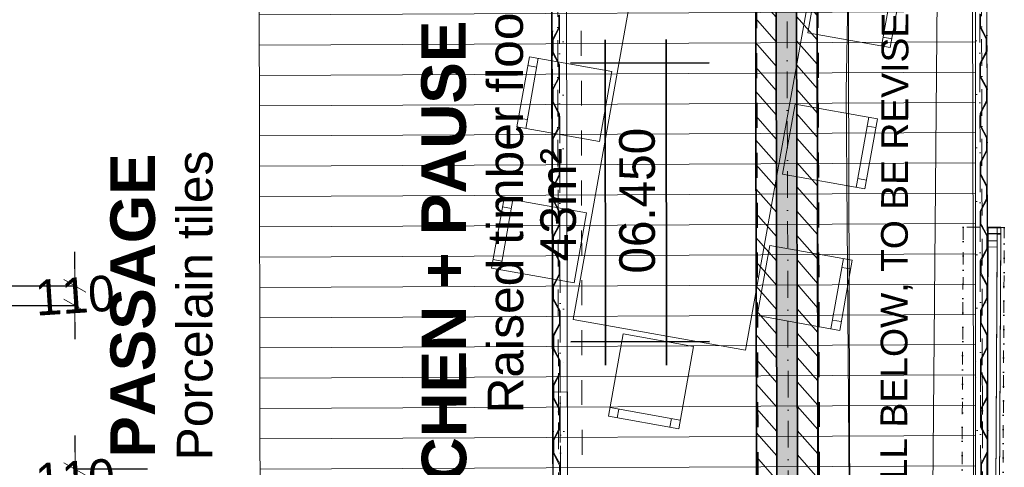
# Model space of a CAD drawing. Header units: millimetres. Extents: x -115474967 to 444143, y -74377 to 241828222.
# Tile 17 of 256: x -152081 to -146558, y -63587 to -61074. Entities that reach past the tile are written whole.
import ezdxf

# ---------------------------------------------------------------- set-up
doc = ezdxf.new("R2010")
doc.units = ezdxf.units.MM
doc.header["$MEASUREMENT"] = 0
for name, pattern in [('Dashed', [280, 140, -140]), ('Dashed Small', [140, 70, -70]), ('Dense Dotted', [80, 0, -80]), ('Dot & Dashed', [280, 150, -60, 0, -70]), ('Dotted', [300, 0, -300])]:
    doc.linetypes.add(name, pattern=pattern)
for name, color, linetype, lineweight in [('0_Pen_No__10', 9, 'Continuous', 20), ('0_Pen_No__128', 9, 'Continuous', 0), ('0_Pen_No__3', 7, 'Continuous', 15), ('0_Pen_No__5', 7, 'Continuous', 5), ('A_BEAMS_Pen_No__2', 7, 'Continuous', 20), ('A_WALL LOAD_Pen_No__1', 7, 'Continuous', 30), ('A_WALL LOAD_Pen_No__3', 7, 'Continuous', 15), ('A_WALL LOAD_Pen_No__6', 7, 'Continuous', 5), ('B_CUT OUT_Pen_No__2', 1, 'Continuous', 25), ('B_CUT OUT_Pen_No__3', 30, 'Continuous', 15), ('B_CUT OUT_Pen_No__5', 4, 'Continuous', 5), ('B_FURN LOOSE_Pen_No__4', 7, 'Continuous', 5), ('BUILDING_Pen_No__2', 7, 'Continuous', 20), ('C-GRID _Pen_No__5', 7, 'Continuous', 5), ('C_TEXT GA_Pen_No__6', 7, 'Continuous', 5), ('SEWER LINE_Pen_No__1', 7, 'Continuous', 30), ('SEWER LINE_Pen_No__4', 5, 'Continuous', 5), ('Structural Elements_Pen_No__161', 1, 'Continuous', 5)]:
    doc.layers.add(name, color=color, linetype=linetype, lineweight=lineweight)
for name, color, linetype, lineweight, true_color in [('A_FLOORS FINISH_Pen_No__168', 7, 'Continuous', 5, 0x996633), ('A_WALL LOAD_Pen_No__7', 7, 'Continuous', 5, 0x3f3f3f), ('ROAD_Pen_No__7', 7, 'Continuous', 5, 0x3f3f3f)]:
    doc.layers.add(name, color=color, linetype=linetype, lineweight=lineweight, true_color=true_color)
doc.layers.add('B_FURN LOOSE', color=7, linetype='Continuous')
doc.layers.add('C_DIMS - GA', color=7, linetype='Continuous')
doc.styles.add('GENERATED_STYLE_1', font='GOTHIC.TTF')
doc.styles.add('GENERATED_STYLE_2', font='arial.ttf')
doc.styles.add('GENERATED_STYLE_6', font='GOTHICB.TTF')
doc.dimstyles.new('GENERATED_STYLE__3', dxfattribs={"dimtxt": 200, "dimasz": 95, "dimexe": 0.18, "dimexo": 2517.243423, "dimgap": 0.09, "dimtad": 1, "dimdec": 0, "dimzin": 0, "dimdsep": 46, "dimtxsty": 'GENERATED_STYLE_1', "dimblk": 'ARROWHEAD_2', "dimblk1": 'ARROWHEAD_2', "dimblk2": 'ARROWHEAD_2', "dimcen": 0.09, "dimclrd": 7, "dimclre": 7, "dimclrt": 7, "dimadec": 0, "dimazin": 0, "dimtfac": 1, "dimtdec": 4, "dimtmove": 0, "dimatfit": 3, "dimfxl": 1, "dimtolj": 1, "dimtzin": 0, "dimarcsym": 0})
pattern_1 = [(131.26581, (-61028.23, 68570.485), (-67.64921, -59.35979), [])]

# ---------------------------------------------------------------- blocks, each defined once
blk = doc.blocks.new('Dining Table Rectangle 24[44]', base_point=(-24545.8, 75620.7))
at = {"layer": 'B_FURN LOOSE_Pen_No__4', "color": 7, "linetype": 'Continuous', "lineweight": 5}
for p, q in [((-25440.8, 76668.5), (-25043.3, 76624)), ((-25391.1, 76662.9), (-25385.6, 76712.6)), ((-25093, 76629.5), (-25087.4, 76679.2)), ((-24590, 76573.2), (-24584.5, 76622.9)), ((-24639.7, 76578.7), (-24242.2, 76534.2)), ((-24291.9, 76539.8), (-24286.3, 76589.4)), ((-23788.9, 76483.4), (-23783.4, 76533.1)), ((-23490.8, 76450), (-23485.2, 76499.7)), ((-23838.6, 76489), (-23441.1, 76444.4)), ((-26216.9, 75606.7), (-26172.4, 76004.2)), ((-26178, 75954.5), (-26227.6, 75960.1)), ((-26211.4, 75656.4), (-26261.1, 75661.9)), ((-22874.7, 75634.7), (-22919.2, 75237.2)), ((-22880.3, 75585), (-22830.6, 75579.4)), ((-22913.7, 75286.9), (-22864, 75281.3)), ((-25650.5, 74796.9), (-25253, 74752.4)), ((-25600.8, 74791.4), (-25606.4, 74741.7)), ((-25302.7, 74758), (-25308.3, 74708.3)), ((-24849.4, 74707.2), (-24451.9, 74662.6)), ((-24799.7, 74701.6), (-24805.3, 74651.9)), ((-24501.6, 74668.2), (-24507.2, 74618.5)), ((-24048.3, 74617.4), (-23650.8, 74572.9)), ((-23998.6, 74611.9), (-24004.2, 74562.2)), ((-23700.5, 74578.4), (-23706.1, 74528.8))]:
    blk.add_line(p, q, dxfattribs=at)
at = {"layer": 'B_FURN LOOSE_Pen_No__4', "color": 7, "linetype": 'Continuous', "lineweight": 5, "flags": 128}
for points in [[(-25487.6, 76251.1), (-25090.1, 76206.6), (-25037.7, 76673.6), (-25435.2, 76718.2)], [(-24686.5, 76161.3), (-24289, 76116.8), (-24236.6, 76583.9), (-24634.2, 76628.4)], [(-23885.4, 76071.6), (-23487.9, 76027), (-23435.5, 76494.1), (-23833.1, 76538.7)], [(-25802.2, 75266.8), (-23398.9, 74997.5), (-23289.4, 75974.6), (-25692.7, 76243.9)], [(-25799.5, 75559.9), (-25755, 75957.4), (-26222.1, 76009.8), (-26266.6, 75612.3)], [(-23292.1, 75681.5), (-23336.6, 75283.9), (-22869.6, 75231.6), (-22825, 75629.1)], [(-25603.8, 75214.3), (-25206.2, 75169.8), (-25258.6, 74702.7), (-25656.1, 74747.3)], [(-24802.7, 75124.6), (-24405.1, 75080), (-24457.5, 74613), (-24855, 74657.5)], [(-24001.6, 75034.8), (-23604.1, 74990.3), (-23656.4, 74523.2), (-24053.9, 74567.7)]]:
    blk.add_lwpolyline(points, close=True, dxfattribs=at)
blk = doc.blocks.new('ARROWHEAD_2')
at = {"color": 0, "linetype": 'Continuous', "lineweight": 0}
for p, q in [((-0.378, -0.655), (0.378, 0.655)), ((0, 0), (-1, 0))]:
    blk.add_line(p, q, dxfattribs=at)
blk = doc.blocks.new('*D988')
at = {"layer": 'C_DIMS - GA', "color": 7, "linetype": 'Continuous', "lineweight": -2, "transparency": 16777216}
for p, q in [((-151770.2, -63502.6), (-151770.3, -63407.6)), ((-151770.1, -63707.6), (-151770.1, -63597.6)), ((-151364.8, -63597.3), (-151770, -63597.6)), ((-151364.7, -63707.3), (-151769.9, -63707.6)), ((-151770, -63802.6), (-151769.9, -63897.6))]:
    blk.add_line(p, q, dxfattribs=at)
at = {"layer": 'Defpoints', "color": 0, "linetype": 'Continuous', "transparency": 16777216}
for p in [(-153882, -63599.1), (-151770.1, -63597.6), (-153881.9, -63709.1)]:
    blk.add_point(p, dxfattribs=at)
at = {"layer": 'C_DIMS - GA', "color": 7, "linetype": 'Continuous', "lineweight": -2, "transparency": 16777216, "xscale": 95, "yscale": 95, "zscale": 95}
for p, rotation in [((-151770.1, -63597.6), 270.039182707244), ((-151770.1, -63707.6), 90.03918270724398)]:
    blk.add_blockref('ARROWHEAD_2', p, dxfattribs=dict(at, rotation=rotation))
at = {"layer": 'C_DIMS - GA', "color": 7, "linetype": 'Continuous', "lineweight": 5, "transparency": 16777216, "insert": (-151770.1, -63652.6), "char_height": 200, "attachment_point": 5, "rotation": 3.7734, "style": 'GENERATED_STYLE_1'}
blk.add_mtext('\\A1;110', dxfattribs=at)
blk = doc.blocks.new('*D989')
at = {"layer": 'C_DIMS - GA', "color": 7, "linetype": 'Continuous', "lineweight": -2, "transparency": 16777216}
for p, q in [((-151771.4, -62472.9), (-151771.5, -62377.9)), ((-153019.4, -62568.8), (-151771.2, -62567.9)), ((-151771.3, -62677.9), (-151771.4, -62567.9)), ((-153019.3, -62678.8), (-151771.1, -62677.9)), ((-151771.2, -62772.9), (-151771.2, -62867.9))]:
    blk.add_line(p, q, dxfattribs=at)
at = {"layer": 'Defpoints', "color": 0, "linetype": 'Continuous', "transparency": 16777216}
for p in [(-155536.6, -62570.5), (-151771.4, -62567.9), (-155536.5, -62680.5)]:
    blk.add_point(p, dxfattribs=at)
at = {"layer": 'C_DIMS - GA', "color": 7, "linetype": 'Continuous', "lineweight": -2, "transparency": 16777216, "xscale": 95, "yscale": 95, "zscale": 95}
for p, rotation in [((-151771.4, -62567.9), 270.039182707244), ((-151771.3, -62677.9), 90.03918270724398)]:
    blk.add_blockref('ARROWHEAD_2', p, dxfattribs=dict(at, rotation=rotation))
at = {"layer": 'C_DIMS - GA', "color": 7, "linetype": 'Continuous', "lineweight": 5, "transparency": 16777216, "insert": (-151771.3, -62622.9), "char_height": 200, "attachment_point": 5, "rotation": 3.7734, "style": 'GENERATED_STYLE_1'}
blk.add_mtext('\\A1;110', dxfattribs=at)
blk = doc.blocks.new('*D1002')
at = {"layer": 'C_DIMS - GA', "color": 7, "linetype": 'Continuous', "lineweight": -2, "transparency": 16777216}
for p, q in [((-150729.8, -65078), (-150728.9, -65947.3)), ((-150619.8, -65077.9), (-150618.9, -65947.2)), ((-150823.9, -65947.3), (-150918.9, -65947.4)), ((-150728.9, -65947.1), (-150618.9, -65947)), ((-150523.9, -65946.9), (-150428.9, -65946.8))]:
    blk.add_line(p, q, dxfattribs=at)
at = {"layer": 'Defpoints', "color": 0, "linetype": 'Continuous', "transparency": 16777216}
for p in [(-150732.7, -62560.8), (-150622.7, -62560.6), (-150618.9, -65947)]:
    blk.add_point(p, dxfattribs=at)
at = {"layer": 'C_DIMS - GA', "color": 7, "linetype": 'Continuous', "lineweight": -2, "transparency": 16777216, "xscale": 95, "yscale": 95, "zscale": 95}
for p, rotation in [((-150728.9, -65947.1), 0.0643632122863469), ((-150618.9, -65947), 180.0643632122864)]:
    blk.add_blockref('ARROWHEAD_2', p, dxfattribs=dict(at, rotation=rotation))
at = {"layer": 'C_DIMS - GA', "color": 7, "linetype": 'Continuous', "lineweight": 5, "transparency": 16777216, "insert": (-150673.9, -65947.1), "char_height": 200, "attachment_point": 5, "rotation": 273.7986, "style": 'GENERATED_STYLE_1'}
blk.add_mtext('\\A1;110', dxfattribs=at)

msp = doc.modelspace()

# ---------------------------------------------------------------- hatches: boundary and pattern name
at = {"layer": '0_Pen_No__128', "linetype": 'Continuous', "lineweight": 0}
h = msp.add_hatch(dxfattribs=at)
h.set_pattern_fill('PATTERN__DECK_II_ANGLE', color=9, angle=86.26580791, style=0, pattern_type=2)
h.set_pattern_definition([(180.26581, (-61028.23, 68570.49), (-0.78867, 169.99817), [])])
h.paths.add_polyline_path([(-148915.31492, -68938.70149), (-148915.30824, -69036.70156), (-146801.30792, -69036.55525), (-146799.97713, -68933.40092), (-146719.31517, -68934.33458), (-146720.11325, -57410.51319), (-146824.35864, -57410.52057), (-146824.36349, -57336.80862), (-147762.6677, -57340.93197), (-147763.35633, -57350.84519), (-147999.35577, -57351.31459), (-147998.38806, -57335.07411), (-148930.38632, -57336.92758), (-148930.35402, -57353.16596), (-148938.45772, -57353.1489), (-148938.2317, -57414.72441), (-149100.23123, -57415.04654), (-149099.74906, -57457.0452), (-150743.08017, -57463.29202), (-150727.19237, -67423.50629), (-148995.16212, -67424.84858), (-148997.315, -68938.70723)])
at = {"layer": 'A_WALL LOAD_Pen_No__7', "linetype": 'Continuous', "lineweight": 5, "true_color": 0x9f07ff}
h = msp.add_hatch(dxfattribs=at)
h.set_pattern_fill('HATCH__BRICK', color=190, angle=86.26580791, style=0, pattern_type=2)
h.set_pattern_definition(pattern_1)
h.paths.add_polyline_path([(-147825.91904, -67759.95536), (-147844.37393, -57351.03975), (-147959.37375, -57351.24364), (-147940.91885, -67760.15926)])
msp.add_hatch(color=190, dxfattribs=at).paths.add_polyline_path([(-147710.91922, -67759.75147), (-147729.37411, -57350.83586), (-147844.37393, -57351.03975), (-147825.91904, -67759.95536)])
h = msp.add_hatch(dxfattribs=at)
h.set_pattern_fill('HATCH__BRICK', color=190, angle=86.26580791, style=0, pattern_type=2)
h.set_pattern_definition(pattern_1)
h.paths.add_polyline_path([(-147595.9194, -67759.54758), (-147614.3743, -57350.63196), (-147729.37411, -57350.83586), (-147710.91922, -67759.75147)])

# ---------------------------------------------------------------- linework, layer by layer
at = {"layer": '0_Pen_No__10', "color": 25, "linetype": 'Dot & Dashed', "lineweight": 20, "true_color": 0x996633}
for p, q in [((-149070.52567, -57266.98713), (-149058.53835, -63294.97521)), ((-146692.53037, -57262.25823), (-146680.54305, -63290.24631)), ((-149047.02035, -69086.96376), (-149059.00766, -63058.97568)), ((-146669.02505, -69082.23486), (-146681.01236, -63054.24678))]:
    msp.add_line(p, q, dxfattribs=at)
at = {"layer": '0_Pen_No__3', "color": 30, "linetype": 'Dotted', "lineweight": 15}
for p, q in [((-149100.58526, -57237.04685), (-149089.0076, -63059.03534)), ((-146662.53043, -57262.19857), (-146651.01242, -63054.18712)), ((-149040.46607, -57296.92741), (-149029.00772, -63058.91602)), ((-146722.47065, -57292.3178), (-146711.01231, -63054.30643)), ((-149077.02029, -69087.02342), (-149089.0076, -63059.03534)), ((-149017.02041, -69086.9041), (-149029.00772, -63058.91602)), ((-146699.02499, -69082.29451), (-146711.01231, -63054.30643)), ((-146639.02511, -69082.1752), (-146651.01242, -63054.18712))]:
    msp.add_line(p, q, dxfattribs=at)
at = {"layer": '0_Pen_No__3', "color": 30, "linetype": 'Continuous', "lineweight": 15}
for p, q in [((-149100.23129, -57415.04562), (-149080.54429, -67425.03273)), ((-149020.23145, -57414.88828), (-149000.54445, -67424.87539)), ((-146742.23595, -57410.35737), (-146730.80322, -63159.46827)), ((-146662.23611, -57410.19828), (-146650.80338, -63159.30919)), ((-149008.79871, -63163.99832), (-149088.79856, -63164.15741)), ((-149077.3146, -68939.02371), (-149088.79856, -63164.15741)), ((-148997.31476, -68938.86462), (-149008.79871, -63163.99832)), ((-146719.31927, -68934.33458), (-146730.80322, -63159.46827)), ((-146639.31942, -68934.17549), (-146650.80338, -63159.30919))]:
    msp.add_line(p, q, dxfattribs=at)
for points in [[(-148915.31492, -68938.70149), (-148997.315, -68938.70723), (-148995.16212, -67424.84858), (-150727.19237, -67423.50629), (-150743.08017, -57463.29202), (-149099.74906, -57457.0452), (-149100.23123, -57415.04654), (-148938.2317, -57414.72441), (-148938.45772, -57353.1489), (-148930.35402, -57353.16596), (-148930.38632, -57336.92758), (-147998.38806, -57335.07411), (-147999.35577, -57351.31459), (-147763.35633, -57350.84519), (-147762.6677, -57340.93197), (-146824.36349, -57336.80862), (-146824.35864, -57410.52057), (-146720.11325, -57410.51319), (-146719.31517, -68934.33458), (-146799.97713, -68933.40092), (-146801.30792, -69036.55525), (-148915.30824, -69036.70156)], [(-149053.14884, -62987.96393), (-149053.07129, -63026.96381), (-149049.07133, -63026.95586), (-149049.15086, -62986.96242), (-149085.28599, -62919.03416), (-149085.42522, -62849.02136), (-149049.56054, -62780.94983), (-149049.60605, -62758.06488), (-149053.60601, -62758.07283), (-149053.56247, -62779.96431), (-149089.42724, -62848.03576), (-149089.28406, -62920.03558)], [(-146687.15356, -62983.25889), (-146687.07601, -63022.25877), (-146691.07597, -63022.26672), (-146691.1555, -62982.27329), (-146655.29082, -62914.20185), (-146655.43005, -62844.18905), (-146691.56518, -62776.2607), (-146691.61069, -62753.37575), (-146687.61073, -62753.36779), (-146687.56719, -62775.25927), (-146651.43198, -62843.18754), (-146651.2888, -62915.18736)], [(-149052.59601, -63265.96338), (-149052.47471, -63326.96322), (-149048.47475, -63326.95526), (-149048.59803, -63264.96188), (-149084.73316, -63197.03361), (-149084.87239, -63127.02081), (-149049.0077, -63058.94928), (-149049.07133, -63026.95586), (-149053.07129, -63026.96381), (-149053.00964, -63057.96377), (-149088.87441, -63126.03521), (-149088.73123, -63198.03503)], [(-146686.60073, -63261.25834), (-146686.47943, -63322.25818), (-146690.47939, -63322.26613), (-146690.60267, -63260.27275), (-146654.73799, -63192.2013), (-146654.87721, -63122.1885), (-146691.01235, -63054.26015), (-146691.07597, -63022.26672), (-146687.07601, -63022.25877), (-146687.01436, -63053.25873), (-146650.87914, -63121.18699), (-146650.73596, -63193.18681)]]:
    msp.add_lwpolyline(points, close=True, dxfattribs=at)
for points in [[(-149057.00674, -61047.9677), (-149056.86754, -61117.96762), (-149092.7323, -61186.03907), (-149092.58913, -61258.03889), (-149056.45391, -61325.96715), (-149056.3147, -61395.96699), (-149092.17947, -61464.03844), (-149092.03629, -61536.03834), (-149055.90107, -61603.96661), (-149055.76187, -61673.96644), (-149091.62664, -61742.03798), (-149091.48346, -61814.03779), (-149055.34824, -61881.96606), (-149055.22097, -61945.96595), (-149091.08574, -62014.0374), (-149090.94256, -62086.03722), (-149054.80734, -62153.96557), (-149054.66814, -62223.96541), (-149090.53291, -62292.03685), (-149090.38973, -62364.03676), (-149054.25451, -62431.96502), (-149054.11531, -62501.96486), (-149089.98007, -62570.03631), (-149089.8369, -62642.03613), (-149053.70168, -62709.96439), (-149053.60601, -62758.07283), (-149049.60605, -62758.06488), (-149049.70369, -62708.96297), (-149085.83883, -62641.0347), (-149085.97805, -62571.02182), (-149050.11337, -62502.95037), (-149050.25652, -62430.96352), (-149086.39166, -62363.03525), (-149086.53089, -62293.02237), (-149050.6662, -62224.95101), (-149050.80936, -62152.96406), (-149086.94449, -62085.0358), (-149087.08372, -62015.023), (-149051.21903, -61946.95147), (-149051.35026, -61880.96464), (-149087.48539, -61813.03629), (-149087.62462, -61743.02349), (-149051.75993, -61674.95204), (-149051.90309, -61602.96519), (-149088.03822, -61535.03692), (-149088.17745, -61465.02404), (-149052.31277, -61396.95259), (-149052.45592, -61324.96573), (-149088.59106, -61257.03747), (-149088.73028, -61187.02458), (-149052.8656, -61118.95314), (-149053.00875, -61046.96628)], [(-146691.01142, -61043.26267), (-146690.87221, -61113.26256), (-146654.73704, -61181.19086), (-146654.59386, -61253.19067), (-146690.45858, -61321.26215), (-146690.31938, -61391.26196), (-146654.18421, -61459.19026), (-146654.04103, -61531.19015), (-146689.90575, -61599.26155), (-146689.76655, -61669.26144), (-146653.63138, -61737.18974), (-146653.4882, -61809.18955), (-146689.35292, -61877.26103), (-146689.22565, -61941.26092), (-146653.09048, -62009.18922), (-146652.9473, -62081.18902), (-146688.81202, -62149.2605), (-146688.67282, -62219.2604), (-146652.53764, -62287.18861), (-146652.39447, -62359.18851), (-146688.25919, -62427.25999), (-146688.11998, -62497.25979), (-146651.98481, -62565.18809), (-146651.84163, -62637.1879), (-146687.70635, -62705.25938), (-146687.56715, -62775.25927), (-146651.43198, -62843.18757), (-146651.2888, -62915.18738), (-146687.15352, -62983.25886), (-146687.07597, -63022.25877), (-146691.07597, -63022.26672), (-146691.1555, -62982.27333), (-146655.29078, -62914.20185), (-146655.43001, -62844.18902), (-146691.56518, -62776.26072), (-146691.70833, -62704.27385), (-146655.84361, -62636.20237), (-146655.98284, -62566.18953), (-146692.11801, -62498.26123), (-146692.26117, -62426.27437), (-146656.39644, -62358.20297), (-146656.53567, -62288.19005), (-146692.67085, -62220.26184), (-146692.814, -62148.27497), (-146656.94928, -62080.20349), (-146657.08851, -62010.19066), (-146693.22368, -61942.26236), (-146693.3549, -61876.2755), (-146657.49018, -61808.20402), (-146657.62941, -61738.19118), (-146693.76458, -61670.26288), (-146693.90773, -61598.27601), (-146658.04301, -61530.20462), (-146658.18224, -61460.1917), (-146694.31741, -61392.26349), (-146694.46056, -61320.27662), (-146658.59584, -61252.20514), (-146658.73507, -61182.1923), (-146694.87024, -61114.264), (-146695.0134, -61042.27714)], [(-149051.84436, -63643.96261), (-149051.98356, -63573.96271), (-149088.11874, -63506.03441), (-149088.26192, -63434.0346), (-149052.39719, -63365.96312), (-149052.47475, -63326.96322), (-149048.47475, -63326.95526), (-149048.39521, -63366.94866), (-149084.25994, -63435.02014), (-149084.12071, -63505.03297), (-149047.98554, -63572.96127), (-149047.84238, -63644.94814)], [(-146685.849, -63639.25757), (-146685.9882, -63569.25767), (-146650.12348, -63501.18619), (-146650.26666, -63429.18638), (-146686.40183, -63361.25808), (-146686.47939, -63322.25818), (-146690.47939, -63322.26613), (-146690.39986, -63362.25953), (-146654.26469, -63430.18783), (-146654.12546, -63500.20066), (-146689.99018, -63568.27214), (-146689.84703, -63640.25901)]]:
    msp.add_lwpolyline(points, dxfattribs=at)
at = {"layer": '0_Pen_No__5', "color": 4, "linetype": 'Dot & Dashed', "lineweight": 5}
for p, q in [((-149060.01243, -57414.96652), (-149040.32543, -67424.95363)), ((-146702.45498, -57410.27826), (-146690.97102, -63185.14456)), ((-149037.09574, -68938.94373), (-149048.57969, -63164.07743)), ((-146679.53829, -68934.25547), (-146691.02224, -63159.38917))]:
    msp.add_line(p, q, dxfattribs=at)
at = {"layer": 'A_BEAMS_Pen_No__2', "color": 1, "linetype": 'Dashed', "lineweight": 25}
for p, q in [((-147959.10996, -57341.79523), (-147928.91157, -67418.80347)), ((-147614.39265, -57340.28038), (-147583.16866, -67759.52497))]:
    msp.add_line(p, q, dxfattribs=at)
at = {"layer": 'A_FLOORS FINISH_Pen_No__168', "color": 25, "linetype": 'Continuous', "lineweight": 5, "true_color": 0x996633, "flags": 128}
msp.add_lwpolyline([(-155984.03779, -65532.86173), (-155983.66056, -67783.27233), (-155982.74725, -67783.27218), (-155982.53507, -69049.06998), (-152368.92859, -69039.27152), (-152369.14303, -67772.96419), (-150875.00093, -67773.2907), (-150875.06004, -67423.76832), (-150727.19237, -67423.50629), (-150742.54739, -57463.28883), (-152596.32581, -57470.38466), (-152602.35816, -55855.76623), (-154858.96377, -55876.36892), (-154863.54024, -54900.91663), (-156583.84767, -54901.15671), (-156583.49519, -58051.53365), (-158593.27294, -58051.81607), (-158593.43032, -65532.84553)], close=True, dxfattribs=at)
at = {"layer": 'A_WALL LOAD_Pen_No__1', "color": 214, "linetype": 'Continuous', "lineweight": 35}
for p, q in [((-147825.91904, -67759.95536), (-147844.37393, -57351.03975)), ((-147710.91922, -67759.75147), (-147729.37411, -57350.83586)), ((-146647.77973, -62239.93037), (-146597.78041, -62240.19203)), ((-146647.77973, -62239.93037), (-146597.78041, -62240.19203)), ((-146647.77973, -62239.93037), (-146597.78041, -62240.19203)), ((-146597.78041, -62240.19203), (-146577.78068, -62240.29669)), ((-146597.78041, -62240.19203), (-146577.78068, -62240.29669)), ((-146647.96392, -62275.12798), (-146597.96461, -62275.38964)), ((-146647.96392, -62275.12798), (-146597.96461, -62275.38964)), ((-146597.96461, -62275.38964), (-146577.96488, -62275.4943))]:
    msp.add_line(p, q, dxfattribs=at)
for points in [[(-147595.9194, -67759.54758), (-147615.78211, -56556.59684)], [(-147959.37377, -57351.23502), (-147940.91885, -67760.15926)]]:
    msp.add_lwpolyline(points, dxfattribs=at)
at = {"layer": 'A_WALL LOAD_Pen_No__3', "color": 30, "linetype": 'Continuous', "lineweight": 15}
for p, q in [((-146647.77973, -62239.93037), (-146681.7953, -68739.84136)), ((-146577.78068, -62240.29669), (-146611.79626, -68740.20768)), ((-146647.96392, -62275.12798), (-146681.7953, -68739.84136)), ((-146577.96488, -62275.4943), (-146611.79626, -68740.20768))]:
    msp.add_line(p, q, dxfattribs=at)
at = {"layer": 'A_WALL LOAD_Pen_No__6', "color": 7, "linetype": 'Continuous', "lineweight": 5}
for p, q in [((-146648.17221, -62314.92934), (-146647.77973, -62239.93037)), ((-146597.78041, -62240.19203), (-146598.1729, -62315.191)), ((-146648.35641, -62350.12696), (-146647.96392, -62275.12798)), ((-146597.96461, -62275.38964), (-146598.35709, -62350.38861)), ((-146681.40281, -68664.84239), (-146648.17221, -62314.92934)), ((-146681.40281, -68664.84239), (-146648.35641, -62350.12696)), ((-146598.35709, -62350.38861), (-146648.35641, -62350.12696)), ((-146598.1729, -62315.191), (-146648.17221, -62314.92934)), ((-146598.1729, -62315.191), (-146631.4035, -68665.10405)), ((-146598.35709, -62350.38861), (-146631.4035, -68665.10405))]:
    msp.add_line(p, q, dxfattribs=at)
at = {"layer": 'B_CUT OUT_Pen_No__2', "color": 1, "linetype": 'Dense Dotted', "lineweight": 25}
for points in [[(-146787.62347, -62239.19853), (-146821.63905, -68739.10953)], [(-146557.62662, -62240.40216), (-146787.62347, -62239.19853)], [(-146591.6422, -68740.31315), (-146557.62662, -62240.40216)]]:
    msp.add_lwpolyline(points, dxfattribs=at)
at = {"layer": 'B_CUT OUT_Pen_No__3', "color": 30, "linetype": 'Continuous', "lineweight": 15}
msp.add_lwpolyline([(-149079.52374, -67772.26454), (-147413.74036, -67767.59318), (-147442.75632, -57420.63436), (-149108.5397, -57425.30571)], close=True, dxfattribs=at)
at = {"layer": 'B_CUT OUT_Pen_No__5', "color": 4, "linetype": 'Dashed Small', "lineweight": 5}
for points in [[(-146787.62347, -62239.19853), (-146821.63905, -68739.10953)], [(-146557.62662, -62240.40216), (-146787.62347, -62239.19853)], [(-146591.6422, -68740.31315), (-146557.62662, -62240.40216)]]:
    msp.add_lwpolyline(points, dxfattribs=at)
at = {"layer": 'BUILDING_Pen_No__2', "color": 1, "linetype": 'Continuous', "lineweight": 25}
msp.add_line((-147598.75898, -64513.98988), (-147615.7821, -56556.59684), dxfattribs=at)
at = {"layer": 'C-GRID _Pen_No__5', "color": 4, "linetype": 'Dot & Dashed', "lineweight": 5}
msp.add_line((-147747.72147, -71317.87569), (-147795.20294, -54386.19653), dxfattribs=at)
at = {"layer": 'ROAD_Pen_No__7', "color": 190, "linetype": 'Continuous', "lineweight": 5, "true_color": 0x9f07ff}
for p, q in [((-147444.35978, -61475.1314), (-147353.76406, -56376.70223)), ((-146897.55316, -56993.14823), (-146981.86399, -66148.99465)), ((-147400.68096, -67245.66796), (-147444.35978, -61475.1314))]:
    msp.add_line(p, q, dxfattribs=at)
at = {"layer": 'SEWER LINE_Pen_No__1', "color": 214, "linetype": 'Continuous', "lineweight": 35}
for p, q in [((-148793.88813, -63013.01158), (-148795.92727, -61186.36634)), ((-148452.54402, -63012.63053), (-148454.58316, -61185.98529)), ((-148214.00471, -61316.94303), (-148991.70772, -61317.8112)), ((-148212.25856, -62881.13599), (-148989.96156, -62882.00416))]:
    msp.add_line(p, q, dxfattribs=at)
at = {"layer": 'SEWER LINE_Pen_No__4', "color": 5, "linetype": 'Dashed', "lineweight": 5}
for p, q in [((-149076.96063, -69117.02336), (-149100.23129, -57415.0465)), ((-148914.96095, -69116.7012), (-148938.23161, -57414.72434))]:
    msp.add_line(p, q, dxfattribs=at)
at = {"layer": 'Structural Elements_Pen_No__161', "color": 1, "linetype": 'Continuous', "lineweight": 5}
msp.add_lwpolyline([(-146638.96545, -69112.17514), (-149076.96063, -69117.02336), (-149100.58526, -57237.04685), (-146662.59008, -57232.19863)], close=True, dxfattribs=at)

# ---------------------------------------------------------------- block references
at = {"layer": 'B_FURN LOOSE', "color": 5, "linetype": 'Continuous', "lineweight": 5, "rotation": 86.26580790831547}
msp.add_blockref('Dining Table Rectangle 24[44]', (-148280.31817, -61653.18583), dxfattribs=at)

# ---------------------------------------------------------------- texts
at = {"layer": 'C_TEXT GA_Pen_No__6', "color": 7, "linetype": 'Continuous', "lineweight": 5, "attachment_point": 5}
for s, insert, char_height, rotation, style in [('\\A1;{\\pqc;\\fArial|b0|i0|c0|p34;EXISTING RETAINING WALL BELOW, TO BE REVISED AND REINFORCED BY ENGINEERS.}', (-147158.34514, -61739.53872), 150, 89.8194778, 'GENERATED_STYLE_2'), ('\\A1;{\\pqc;\\fCentury Gothic|b0|i0|c0|p34;06.450}', (-148616.41531, -62090.2558), 200, 90.06396083, 'GENERATED_STYLE_1')]:
    msp.add_mtext(s, dxfattribs=dict(at, insert=insert, char_height=char_height, rotation=rotation, style=style))
at = {"layer": 'C_TEXT GA_Pen_No__6', "color": 7, "linetype": 'Continuous', "lineweight": 5, "char_height": 250, "attachment_point": 5, "style": 'GENERATED_STYLE_6'}
for s, insert, rotation, line_spacing_factor in [('\\A1;{\\pqc;\\fArial|b1|i0|c0|p34;KITCHEN + PAUSE AREA\\P\\pqc;\\fArial|b0|i0|c0|p34;\\H0.800000x;Raised timber floor\\P\\pqc;\\fArial|b0|i0|c0|p34;43m²}', (-149392.56946, -62112.82288), 90.06396083, 0.888877), ('\\A1;{\\pqc;\\fArial|b1|i0|c0|p34;PASSAGE \\P\\pqc;\\fArial|b0|i0|c0|p34;\\C214;\\H0.800000x;Porcelain tiles}', (-151284.4004, -62678.64603), 90.00396774, 0.894032)]:
    msp.add_mtext(s, dxfattribs=dict(at, insert=insert, rotation=rotation, line_spacing_factor=line_spacing_factor))

# ---------------------------------------------------------------- dimensions: what is measured, and where the dimension line sits
at = {"layer": 'C_DIMS - GA', "color": 7, "linetype": 'Continuous', "lineweight": 5}
for base, p1, p2, angle, picture, middle, turn in [((-151771.37335, -62567.94174), (-155536.52065, -62680.51663), (-155536.59588, -62570.51666), 90.03918271, '*D989', (-151771.33574, -62622.94173), 3.7733748), ((-150618.85062, -65947.02067), (-150732.65464, -62560.76145), (-150622.65471, -62560.63789), 0.06436321, '*D1002', (-150673.85058, -65947.08245), 273.79855531), ((-151770.14145, -63597.62647), (-153881.92038, -63709.07067), (-153881.99561, -63599.0707), 90.03918271, '*D988', (-151770.10384, -63652.62645), 3.7733748)]:
    dim = msp.add_linear_dim(base=base, p1=p1, p2=p2, angle=angle, dimstyle='GENERATED_STYLE__3', dxfattribs=at)
    dim.commit()
    dim.dimension.update_dxf_attribs({"geometry": picture, "text_midpoint": middle, "dimtype": 160, "text_rotation": turn})

doc.saveas('drawing.dxf')
